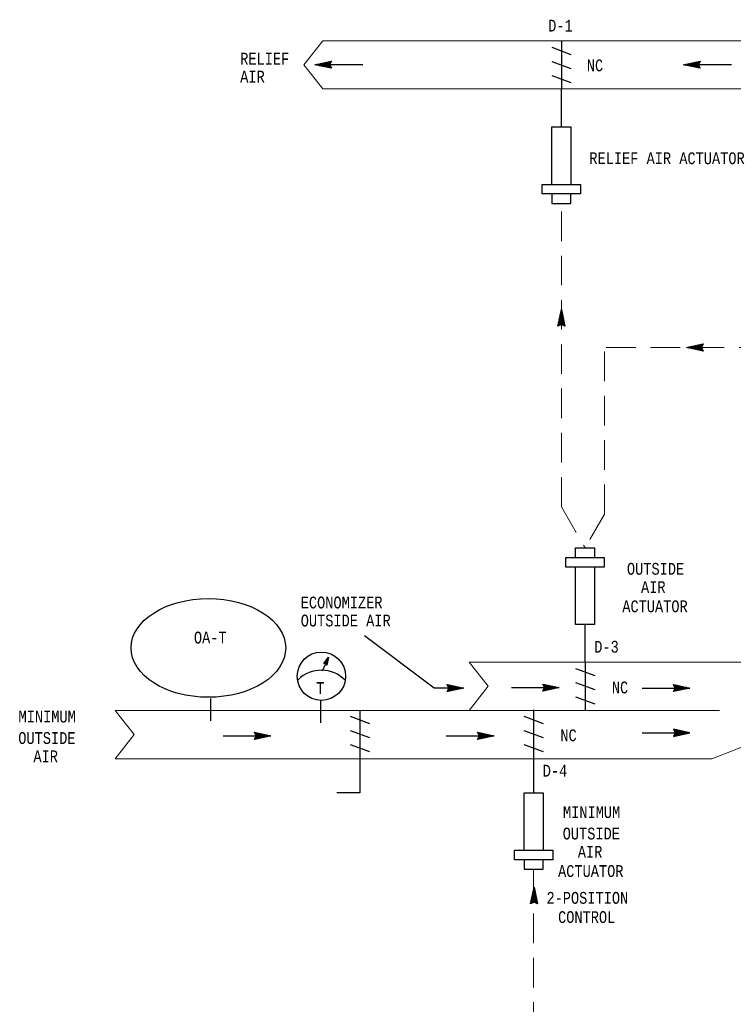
# Model space of a CAD drawing. Header units: inches. Extents: x 2.2 to 32.1, y 0.4 to 19.1.
# Tile 2 of 4: x 2.2 to 8.2, y 8.7 to 17.1. Entities that reach past the tile are written whole.
import ezdxf
from ezdxf.enums import TextEntityAlignment as Align

# ---------------------------------------------------------------- set-up
doc = ezdxf.new("R2010")
doc.units = ezdxf.units.IN
doc.header["$MEASUREMENT"] = 0
doc.linetypes.add('HIDDEN', pattern=[0.375, 0.25, -0.125])
for name, color, linetype, lineweight in [('M-ANNO-SYMB', 6, 'Continuous', 30), ('M-ANNO-TEXT', 2, 'Continuous', 30), ('M-DIAG-GRPH', 6, 'Continuous', 13)]:
    doc.layers.add(name, color=color, linetype=linetype, lineweight=lineweight)
doc.styles.add('CONTROLTXT', font='monotxt.shx')

msp = doc.modelspace()

# ---------------------------------------------------------------- linework, layer by layer
at = {"layer": 'M-ANNO-SYMB', "linetype": 'Continuous'}
for p, q in [((6.7724, 16.8901), (6.7724, 16.485)), ((6.6909, 16.8351), (6.8542, 16.7756)), ((4.6852, 16.6875), (4.8252, 16.7175)), ((4.8252, 16.6575), (4.6852, 16.6875)), ((5.0903, 16.6875), (4.6852, 16.6875)), ((4.6878, 16.6882), (4.6893, 16.6867)), ((4.692, 16.689), (4.6896, 16.6867)), ((4.6966, 16.69), (4.7028, 16.6838)), ((4.7055, 16.6919), (4.6983, 16.6848)), ((4.7053, 16.6919), (4.7163, 16.6809)), ((4.719, 16.6948), (4.7071, 16.6829)), ((4.7141, 16.6937), (4.7298, 16.678)), ((4.7325, 16.6977), (4.7157, 16.681)), ((4.7228, 16.6955), (4.7433, 16.675)), ((4.746, 16.7005), (4.7245, 16.6792)), ((4.7316, 16.6974), (4.7568, 16.6722)), ((4.7595, 16.7034), (4.7332, 16.6773)), ((4.7403, 16.6993), (4.7703, 16.6693)), ((4.773, 16.7063), (4.742, 16.6754)), ((4.749, 16.7012), (4.7838, 16.6664)), ((4.7865, 16.7093), (4.7507, 16.6735)), ((4.7577, 16.703), (4.7974, 16.6635)), ((4.8, 16.7122), (4.7595, 16.6717)), ((4.7665, 16.7049), (4.8109, 16.6607)), ((4.8135, 16.715), (4.7682, 16.6698)), ((4.7752, 16.7068), (4.8244, 16.6578)), ((4.8239, 16.7149), (4.777, 16.6679)), ((4.784, 16.7087), (4.8154, 16.6774)), ((4.8132, 16.6937), (4.7856, 16.666)), ((4.7927, 16.7105), (4.8121, 16.6912)), ((4.8127, 16.6825), (4.7944, 16.6642)), ((4.8015, 16.7124), (4.8156, 16.6983)), ((4.8162, 16.6754), (4.8031, 16.6623)), ((4.8252, 16.7175), (4.8102, 16.6875)), ((4.8102, 16.7143), (4.8191, 16.7054)), ((4.8102, 16.6875), (4.8252, 16.6575)), ((4.819, 16.7162), (4.8227, 16.7124)), ((6.6909, 16.7155), (6.8542, 16.6558)), ((7.8078, 16.6875), (7.9478, 16.7175)), ((7.9478, 16.6575), (7.8078, 16.6875)), ((8.2129, 16.6875), (7.8078, 16.6875)), ((7.8104, 16.6882), (7.8119, 16.6867)), ((7.8145, 16.689), (7.8121, 16.6867)), ((7.8191, 16.69), (7.8254, 16.6838)), ((7.828, 16.6919), (7.8209, 16.6848)), ((7.8279, 16.6919), (7.8389, 16.6809)), ((7.8415, 16.6948), (7.8296, 16.6829)), ((7.8366, 16.6937), (7.8524, 16.678)), ((7.855, 16.6977), (7.8383, 16.681)), ((7.8454, 16.6955), (7.8659, 16.675)), ((7.8685, 16.7005), (7.847, 16.6792)), ((7.8541, 16.6974), (7.8794, 16.6722)), ((7.882, 16.7034), (7.8558, 16.6773)), ((7.8629, 16.6993), (7.8929, 16.6693)), ((7.8955, 16.7063), (7.8645, 16.6754)), ((7.8715, 16.7012), (7.9064, 16.6664)), ((7.909, 16.7093), (7.8733, 16.6735)), ((7.8803, 16.703), (7.9199, 16.6635)), ((7.9225, 16.7122), (7.882, 16.6717)), ((7.889, 16.7049), (7.9334, 16.6607)), ((7.936, 16.715), (7.8908, 16.6698)), ((7.8978, 16.7068), (7.9469, 16.6578)), ((7.9464, 16.7149), (7.8995, 16.6679)), ((7.9065, 16.7087), (7.9379, 16.6774)), ((7.9358, 16.6937), (7.9082, 16.666)), ((7.9153, 16.7105), (7.9347, 16.6912)), ((7.9353, 16.6825), (7.9169, 16.6642)), ((7.924, 16.7124), (7.9382, 16.6983)), ((7.9388, 16.6754), (7.9257, 16.6623)), ((7.9478, 16.7175), (7.9328, 16.6875)), ((7.9328, 16.7143), (7.9417, 16.7054)), ((7.9328, 16.6875), (7.9478, 16.6575)), ((7.9415, 16.7162), (7.9453, 16.7124)), ((4.8199, 16.6684), (4.8119, 16.6604)), ((4.8234, 16.6613), (4.8206, 16.6585)), ((6.6909, 16.5958), (6.8542, 16.536)), ((7.9424, 16.6684), (7.9344, 16.6604)), ((7.9459, 16.6613), (7.9432, 16.6585)), ((6.6104, 15.6748), (6.9344, 15.6748)), ((6.6104, 15.5938), (6.6104, 15.6748)), ((6.9344, 15.6748), (6.9344, 15.5938)), ((6.9344, 15.5938), (6.6104, 15.5938)), ((6.6914, 15.5938), (6.6914, 15.5127)), ((6.8534, 15.5127), (6.8534, 15.5938)), ((6.6914, 15.5127), (6.8534, 15.5127)), ((6.7424, 14.4742), (6.7724, 14.6142)), ((6.7768, 14.5941), (6.7658, 14.5831)), ((6.7797, 14.5804), (6.7678, 14.5923)), ((6.7749, 14.6028), (6.7687, 14.5966)), ((6.7768, 14.594), (6.7697, 14.6011)), ((6.773, 14.6116), (6.7715, 14.6101)), ((6.7739, 14.6075), (6.7715, 14.6098)), ((6.7724, 14.6142), (6.8024, 14.4742)), ((6.7917, 14.5242), (6.7426, 14.475)), ((6.7898, 14.5329), (6.7455, 14.4885)), ((6.7879, 14.5417), (6.7484, 14.5021)), ((6.7674, 14.4867), (6.749, 14.5051)), ((6.7785, 14.4862), (6.7509, 14.5138)), ((6.786, 14.5504), (6.7513, 14.5156)), ((6.7998, 14.4755), (6.7528, 14.5224)), ((6.7842, 14.5591), (6.7541, 14.5291)), ((6.7999, 14.4859), (6.7546, 14.5312)), ((6.797, 14.4994), (6.7565, 14.5399)), ((6.7823, 14.5678), (6.757, 14.5426)), ((6.7942, 14.5129), (6.7584, 14.5487)), ((6.7804, 14.5766), (6.7599, 14.5561)), ((6.7912, 14.5264), (6.7603, 14.5574)), ((6.7883, 14.5399), (6.7622, 14.5662)), ((6.7935, 14.5154), (6.7623, 14.484)), ((6.7785, 14.5853), (6.7629, 14.5696)), ((6.7854, 14.5534), (6.764, 14.5749)), ((6.7825, 14.5669), (6.7659, 14.5837)), ((6.7954, 14.5067), (6.776, 14.4873)), ((6.7724, 14.4892), (6.7424, 14.4742)), ((6.7461, 14.476), (6.7434, 14.4788)), ((6.7533, 14.4795), (6.7453, 14.4875)), ((6.7603, 14.4832), (6.7471, 14.4963)), ((6.8024, 14.4742), (6.7724, 14.4892)), ((6.7973, 14.4979), (6.7832, 14.4838)), ((6.7992, 14.4892), (6.7903, 14.4803)), ((6.801, 14.4804), (6.7973, 14.4767)), ((7.833, 14.2942), (7.973, 14.3242)), ((7.973, 14.2642), (7.833, 14.2942)), ((7.8356, 14.2949), (7.8371, 14.2934)), ((7.8397, 14.2957), (7.8373, 14.2934)), ((7.8443, 14.2967), (7.8506, 14.2905)), ((7.8532, 14.2986), (7.8461, 14.2915)), ((7.8531, 14.2986), (7.8641, 14.2876)), ((7.8667, 14.3015), (7.8548, 14.2896)), ((7.8618, 14.3004), (7.8776, 14.2847)), ((7.8802, 14.3044), (7.8635, 14.2877)), ((7.8706, 14.3022), (7.8911, 14.2817)), ((7.8937, 14.3072), (7.8722, 14.2858)), ((7.8793, 14.3041), (7.9046, 14.2788)), ((7.9072, 14.3101), (7.881, 14.284)), ((7.8881, 14.306), (7.9181, 14.276)), ((7.9207, 14.313), (7.8897, 14.2821)), ((7.8967, 14.3079), (7.9316, 14.2731)), ((7.9342, 14.316), (7.8985, 14.2802)), ((7.9055, 14.3097), (7.9451, 14.2702)), ((7.9477, 14.3189), (7.9072, 14.2783)), ((7.9142, 14.3116), (7.9586, 14.2673)), ((7.9612, 14.3217), (7.916, 14.2765)), ((7.923, 14.3135), (7.9721, 14.2645)), ((7.9716, 14.3216), (7.9247, 14.2746)), ((7.9317, 14.3154), (7.9631, 14.2841)), ((7.961, 14.3004), (7.9334, 14.2727)), ((7.9405, 14.3172), (7.9599, 14.2979)), ((7.9605, 14.2892), (7.9421, 14.2708)), ((7.9492, 14.3191), (7.9634, 14.305)), ((7.964, 14.2821), (7.9509, 14.269)), ((7.973, 14.3242), (7.958, 14.2942)), ((7.958, 14.321), (7.9669, 14.3121)), ((7.958, 14.2942), (7.973, 14.2642)), ((7.9676, 14.2751), (7.9596, 14.2671)), ((7.9667, 14.3229), (7.9705, 14.3191)), ((7.9711, 14.268), (7.9684, 14.2652)), ((6.8923, 12.5968), (7.0543, 12.5968)), ((6.8923, 12.5158), (6.8923, 12.5968)), ((7.0543, 12.5968), (7.0543, 12.5158)), ((6.8112, 12.4348), (6.8112, 12.5158)), ((6.8112, 12.5158), (7.1353, 12.5158)), ((7.1353, 12.5158), (7.1353, 12.4348)), ((7.1353, 12.4348), (6.8112, 12.4348)), ((5.6958, 11.4103), (5.1047, 11.8537)), ((4.7613, 11.6173), (4.8023, 11.6732)), ((4.8023, 11.6732), (4.7878, 11.6054)), ((4.7775, 11.618), (4.7613, 11.6173)), ((4.7929, 11.6296), (4.7615, 11.6176)), ((4.7671, 11.6175), (4.7652, 11.6226)), ((4.7939, 11.6339), (4.7655, 11.623)), ((4.7709, 11.6177), (4.7677, 11.6261)), ((4.7948, 11.6381), (4.7694, 11.6284)), ((4.7748, 11.6179), (4.7703, 11.6296)), ((4.792, 11.6254), (4.772, 11.6177)), ((4.7796, 11.6154), (4.7729, 11.6331)), ((4.7957, 11.6423), (4.7734, 11.6338)), ((4.7869, 11.6065), (4.7754, 11.6366)), ((4.7965, 11.6465), (4.7773, 11.6392)), ((4.7878, 11.6054), (4.7775, 11.618)), ((4.789, 11.6111), (4.778, 11.6401)), ((4.7911, 11.6211), (4.7787, 11.6164)), ((4.7904, 11.6176), (4.7805, 11.6436)), ((4.7902, 11.6169), (4.7812, 11.6135)), ((4.7975, 11.6508), (4.7813, 11.6446)), ((4.7918, 11.6242), (4.7831, 11.647)), ((4.7893, 11.6127), (4.7836, 11.6105)), ((4.7984, 11.655), (4.7852, 11.65)), ((4.7932, 11.6307), (4.7857, 11.6505)), ((4.7884, 11.6084), (4.786, 11.6075)), ((4.7946, 11.6373), (4.7882, 11.654)), ((4.7993, 11.6592), (4.7892, 11.6554)), ((4.796, 11.6438), (4.7908, 11.6575)), ((4.8002, 11.6635), (4.7932, 11.6608)), ((4.7974, 11.6503), (4.7934, 11.661)), ((4.7988, 11.6569), (4.7959, 11.6645)), ((6.9732, 11.6314), (6.9732, 11.2263)), ((6.8916, 11.5763), (7.0549, 11.5168)), ((5.8059, 11.4403), (5.9459, 11.4103)), ((5.8209, 11.4103), (5.8059, 11.4403)), ((5.8559, 11.391), (5.8067, 11.4401)), ((5.8072, 11.3829), (5.8541, 11.4299)), ((5.8077, 11.4366), (5.8105, 11.4393)), ((5.8112, 11.4294), (5.8192, 11.4374)), ((5.8149, 11.4224), (5.828, 11.4356)), ((5.8471, 11.3892), (5.8157, 11.4204)), ((5.8176, 11.3828), (5.8629, 11.4281)), ((5.8179, 11.4042), (5.8455, 11.4318)), ((5.8184, 11.4153), (5.8367, 11.4337)), ((5.8646, 11.3929), (5.8202, 11.4372)), ((5.8311, 11.3857), (5.8716, 11.4262)), ((5.8734, 11.3948), (5.8337, 11.4343)), ((5.8446, 11.3885), (5.8804, 11.4243)), ((5.8821, 11.3967), (5.8472, 11.4314)), ((5.8581, 11.3915), (5.8891, 11.4224)), ((5.8908, 11.3985), (5.8608, 11.4286)), ((5.8716, 11.3944), (5.8979, 11.4206)), ((5.8995, 11.4004), (5.8743, 11.4257)), ((5.9083, 11.4023), (5.8878, 11.4228)), ((6.6296, 11.4143), (6.6146, 11.4443)), ((6.6146, 11.4443), (6.7546, 11.4143)), ((6.6646, 11.395), (6.6154, 11.4441)), ((6.6159, 11.3869), (6.6628, 11.4339)), ((6.6164, 11.4406), (6.6192, 11.4433)), ((6.6199, 11.4334), (6.628, 11.4414)), ((6.6236, 11.4264), (6.6367, 11.4396)), ((6.6558, 11.3932), (6.6245, 11.4244)), ((6.6263, 11.3868), (6.6716, 11.4321)), ((6.6266, 11.4082), (6.6542, 11.4358)), ((6.6271, 11.4193), (6.6455, 11.4377)), ((6.6733, 11.3969), (6.629, 11.4412)), ((6.6398, 11.3897), (6.6803, 11.4302)), ((6.6821, 11.3988), (6.6425, 11.4383)), ((6.6533, 11.3925), (6.6891, 11.4283)), ((6.6908, 11.4007), (6.656, 11.4354)), ((6.6668, 11.3955), (6.6978, 11.4264)), ((6.6995, 11.4025), (6.6695, 11.4326)), ((6.6803, 11.3984), (6.7066, 11.4246)), ((6.7082, 11.4044), (6.683, 11.4297)), ((6.6938, 11.4013), (6.7153, 11.4227)), ((6.717, 11.4063), (6.6965, 11.4268)), ((6.7073, 11.4042), (6.7241, 11.4208)), ((6.7257, 11.4082), (6.71, 11.4238)), ((6.7345, 11.4099), (6.7235, 11.4209)), ((6.8916, 11.4568), (7.0549, 11.3973)), ((7.7214, 11.4411), (7.8614, 11.4111)), ((7.7364, 11.4111), (7.7214, 11.4411)), ((7.7714, 11.3918), (7.7222, 11.4408)), ((7.7227, 11.3837), (7.7696, 11.4307)), ((7.7232, 11.4373), (7.726, 11.4401)), ((7.7267, 11.4302), (7.7347, 11.4382)), ((7.7304, 11.4232), (7.7435, 11.4363)), ((7.7626, 11.3899), (7.7312, 11.4212)), ((7.7331, 11.3835), (7.7784, 11.4288)), ((7.7334, 11.4049), (7.761, 11.4326)), ((7.7339, 11.4161), (7.7522, 11.4344)), ((7.7801, 11.3937), (7.7357, 11.4379)), ((7.7466, 11.3864), (7.7871, 11.4269)), ((7.7889, 11.3955), (7.7492, 11.4351)), ((7.7601, 11.3893), (7.7959, 11.4251)), ((7.7976, 11.3974), (7.7627, 11.4322)), ((7.7736, 11.3923), (7.8046, 11.4232)), ((7.8063, 11.3993), (7.7762, 11.4293)), ((7.7871, 11.3952), (7.8134, 11.4213)), ((7.815, 11.4012), (7.7898, 11.4264)), ((7.8238, 11.403), (7.8033, 11.4236)), ((7.8325, 11.4049), (7.8168, 11.4206)), ((5.9459, 11.4103), (5.6958, 11.4103)), ((5.9459, 11.4103), (5.8059, 11.3803)), ((5.8059, 11.3803), (5.8209, 11.4103)), ((5.8121, 11.3817), (5.8084, 11.3854)), ((5.8209, 11.3835), (5.812, 11.3924)), ((5.8296, 11.3854), (5.8155, 11.3995)), ((5.8384, 11.3873), (5.819, 11.4067)), ((5.8851, 11.3973), (5.9066, 11.4187)), ((5.8986, 11.4002), (5.9154, 11.4168)), ((5.917, 11.4042), (5.9013, 11.4198)), ((5.9121, 11.403), (5.924, 11.4149)), ((5.9258, 11.4059), (5.9148, 11.4169)), ((5.9256, 11.4059), (5.9328, 11.4131)), ((5.9345, 11.4078), (5.9283, 11.4141)), ((5.9391, 11.4088), (5.9415, 11.4112)), ((5.9433, 11.4097), (5.9418, 11.4112)), ((6.3495, 11.4143), (6.7546, 11.4143)), ((6.6146, 11.3843), (6.6296, 11.4143)), ((6.7546, 11.4143), (6.6146, 11.3843)), ((6.6208, 11.3857), (6.6171, 11.3894)), ((6.6296, 11.3875), (6.6207, 11.3964)), ((6.6383, 11.3894), (6.6242, 11.4035)), ((6.6471, 11.3913), (6.6277, 11.4107)), ((6.7209, 11.407), (6.7327, 11.4189)), ((6.7344, 11.4099), (6.7415, 11.4171)), ((6.7432, 11.4118), (6.737, 11.4181)), ((6.7479, 11.4128), (6.7502, 11.4152)), ((6.752, 11.4137), (6.7505, 11.4152)), ((6.8916, 11.3373), (7.0549, 11.2775)), ((7.4563, 11.4111), (7.8614, 11.4111)), ((7.8614, 11.4111), (7.7214, 11.381)), ((7.7214, 11.381), (7.7364, 11.4111)), ((7.7276, 11.3824), (7.7239, 11.3862)), ((7.7364, 11.3843), (7.7275, 11.3932)), ((7.7451, 11.3862), (7.731, 11.4003)), ((7.7539, 11.388), (7.7345, 11.4074)), ((7.8006, 11.398), (7.8221, 11.4194)), ((7.8141, 11.4009), (7.8309, 11.4176)), ((7.8276, 11.4038), (7.8395, 11.4157)), ((7.8413, 11.4067), (7.8303, 11.4177)), ((7.8411, 11.4067), (7.8483, 11.4138)), ((7.85, 11.4085), (7.8438, 11.4148)), ((7.8546, 11.4095), (7.857, 11.4119)), ((7.8588, 11.4104), (7.8573, 11.4119)), ((3.8022, 11.3212), (3.8022, 11.1332)), ((4.7321, 11.304), (4.7321, 11.116)), ((4.985, 11.1714), (5.1485, 11.1116)), ((6.4557, 11.1714), (6.6193, 11.1116)), ((6.5375, 11.2264), (6.5375, 10.8213)), ((3.9084, 11.0061), (4.3135, 11.0061)), ((4.1735, 11.0361), (4.3135, 11.0061)), ((4.1885, 11.0061), (4.1735, 11.0361)), ((4.3135, 11.0061), (4.1735, 10.9761)), ((4.1735, 10.9761), (4.1885, 11.0061)), ((4.2235, 10.9868), (4.1744, 11.0358)), ((4.1749, 10.9787), (4.2218, 11.0257)), ((4.1754, 11.0323), (4.1781, 11.0351)), ((4.1789, 11.0252), (4.1869, 11.0332)), ((4.1825, 11.0182), (4.1956, 11.0313)), ((4.2148, 10.9849), (4.1834, 11.0162)), ((4.1853, 10.9786), (4.2305, 11.0238)), ((4.1855, 10.9999), (4.2131, 11.0276)), ((4.186, 11.0111), (4.2044, 11.0295)), ((4.2323, 10.9887), (4.1879, 11.033)), ((4.1988, 10.9814), (4.2393, 11.0219)), ((4.241, 10.9906), (4.2014, 11.0301)), ((4.2123, 10.9843), (4.248, 11.0201)), ((4.2498, 10.9924), (4.2149, 11.0272)), ((4.2258, 10.9873), (4.2568, 11.0182)), ((4.2584, 10.9943), (4.2284, 11.0243)), ((4.2393, 10.9902), (4.2655, 11.0163)), ((4.2672, 10.9962), (4.2419, 11.0214)), ((4.2528, 10.9931), (4.2743, 11.0144)), ((4.2759, 10.9981), (4.2554, 11.0186)), ((4.2663, 10.9959), (4.283, 11.0126)), ((4.2847, 10.9999), (4.2689, 11.0156)), ((4.2798, 10.9988), (4.2917, 11.0107)), ((4.2934, 11.0017), (4.2824, 11.0127)), ((4.2933, 11.0017), (4.3004, 11.0088)), ((4.3022, 11.0036), (4.2959, 11.0098)), ((4.3068, 11.0046), (4.3092, 11.0069)), ((4.3109, 11.0054), (4.3094, 11.0069)), ((4.985, 11.0516), (5.1485, 10.9921)), ((5.7981, 11.0061), (6.2032, 11.0061)), ((6.0632, 11.0361), (6.2032, 11.0061)), ((6.0782, 11.0061), (6.0632, 11.0361)), ((6.2032, 11.0061), (6.0632, 10.9761)), ((6.0632, 10.9761), (6.0782, 11.0061)), ((6.1132, 10.9868), (6.0641, 11.0358)), ((6.0646, 10.9787), (6.1115, 11.0257)), ((6.0651, 11.0323), (6.0678, 11.0351)), ((6.0686, 11.0252), (6.0766, 11.0332)), ((6.0722, 11.0182), (6.0853, 11.0313)), ((6.1045, 10.9849), (6.0731, 11.0162)), ((6.0749, 10.9786), (6.1202, 11.0238)), ((6.0752, 10.9999), (6.1028, 11.0276)), ((6.0757, 11.0111), (6.0941, 11.0295)), ((6.122, 10.9887), (6.0776, 11.033)), ((6.0884, 10.9814), (6.129, 11.0219)), ((6.1307, 10.9906), (6.0911, 11.0301)), ((6.1019, 10.9843), (6.1377, 11.0201)), ((6.1395, 10.9924), (6.1046, 11.0272)), ((6.1155, 10.9873), (6.1465, 11.0182)), ((6.1481, 10.9943), (6.1181, 11.0243)), ((6.129, 10.9902), (6.1552, 11.0163)), ((6.1568, 10.9962), (6.1316, 11.0214)), ((6.1425, 10.9931), (6.164, 11.0144)), ((6.1656, 10.9981), (6.1451, 11.0186)), ((6.156, 10.9959), (6.1727, 11.0126)), ((6.1743, 10.9999), (6.1586, 11.0156)), ((6.1695, 10.9988), (6.1813, 11.0107)), ((6.1831, 11.0017), (6.1721, 11.0127)), ((6.183, 11.0017), (6.1901, 11.0088)), ((6.1918, 11.0036), (6.1856, 11.0098)), ((6.1965, 11.0046), (6.1988, 11.0069)), ((6.2006, 11.0054), (6.1991, 11.0069)), ((6.4557, 11.0516), (6.6193, 10.9921)), ((7.4563, 11.0317), (7.8614, 11.0317)), ((7.8614, 11.0317), (7.7214, 11.0617)), ((7.7214, 11.0617), (7.7364, 11.0317)), ((7.7214, 11.0017), (7.8614, 11.0317)), ((7.7364, 11.0317), (7.7214, 11.0017)), ((7.7714, 11.051), (7.7222, 11.0019)), ((7.7227, 11.0591), (7.7696, 11.0121)), ((7.7232, 11.0054), (7.726, 11.0027)), ((7.7276, 11.0603), (7.7239, 11.0566)), ((7.7267, 11.0126), (7.7347, 11.0046)), ((7.7364, 11.0585), (7.7275, 11.0496)), ((7.7304, 11.0196), (7.7435, 11.0064)), ((7.7451, 11.0566), (7.731, 11.0425)), ((7.7626, 11.0528), (7.7312, 11.0216)), ((7.7331, 11.0592), (7.7784, 11.0139)), ((7.7334, 11.0378), (7.761, 11.0102)), ((7.7339, 11.0267), (7.7522, 11.0083)), ((7.7539, 11.0547), (7.7345, 11.0353)), ((7.7801, 11.0491), (7.7357, 11.0048)), ((7.7466, 11.0563), (7.7871, 11.0158)), ((7.7889, 11.0472), (7.7492, 11.0077)), ((7.7601, 11.0535), (7.7959, 11.0177)), ((7.7976, 11.0453), (7.7627, 11.0106)), ((7.7736, 11.0505), (7.8046, 11.0196)), ((7.8063, 11.0435), (7.7762, 11.0134)), ((7.7871, 11.0476), (7.8134, 11.0214)), ((7.815, 11.0416), (7.7898, 11.0163)), ((7.8006, 11.0447), (7.8221, 11.0233)), ((7.8238, 11.0397), (7.8033, 11.0192)), ((7.8141, 11.0418), (7.8309, 11.0252)), ((7.8325, 11.0378), (7.8168, 11.0222)), ((7.8276, 11.039), (7.8395, 11.0271)), ((7.8413, 11.0361), (7.8303, 11.0251)), ((7.8411, 11.0361), (7.8483, 11.029)), ((7.85, 11.0342), (7.8438, 11.028)), ((7.8546, 11.0332), (7.857, 11.0308)), ((7.8588, 11.0323), (7.8573, 11.0308)), ((4.1798, 10.9774), (4.176, 10.9812)), ((4.1885, 10.9793), (4.1796, 10.9882)), ((4.1973, 10.9812), (4.1831, 10.9953)), ((4.206, 10.9831), (4.1866, 11.0024)), ((4.985, 10.9321), (5.1485, 10.8725)), ((6.0694, 10.9774), (6.0657, 10.9812)), ((6.0782, 10.9793), (6.0693, 10.9882)), ((6.0869, 10.9812), (6.0728, 10.9953)), ((6.0957, 10.9831), (6.0763, 11.0024)), ((6.4557, 10.9321), (6.6193, 10.8725)), ((6.3755, 9.9577), (6.3755, 10.0387)), ((6.3755, 10.0387), (6.6995, 10.0387)), ((6.6995, 10.0387), (6.6995, 9.9577)), ((6.6995, 9.9577), (6.3755, 9.9577)), ((6.4565, 9.9577), (6.4565, 9.8767)), ((6.6185, 9.8767), (6.6185, 9.9577)), ((6.4565, 9.8767), (6.6185, 9.8767)), ((6.511, 9.5839), (6.541, 9.724)), ((6.5508, 9.6776), (6.5256, 9.6523)), ((6.549, 9.6863), (6.5285, 9.6658)), ((6.5568, 9.6497), (6.5307, 9.676)), ((6.5471, 9.6951), (6.5315, 9.6793)), ((6.554, 9.6632), (6.5326, 9.6847)), ((6.5453, 9.7038), (6.5343, 9.6928)), ((6.5511, 9.6767), (6.5345, 9.6935)), ((6.5482, 9.6902), (6.5363, 9.7021)), ((6.5435, 9.7126), (6.5372, 9.7063)), ((6.5453, 9.7037), (6.5382, 9.7108)), ((6.5416, 9.7213), (6.5401, 9.7198)), ((6.5425, 9.7172), (6.5401, 9.7196)), ((6.541, 9.724), (6.571, 9.5839)), ((6.541, 9.5989), (6.511, 9.5839)), ((6.5602, 9.6339), (6.5112, 9.5848)), ((6.5147, 9.5858), (6.512, 9.5886)), ((6.5218, 9.5893), (6.5138, 9.5973)), ((6.5583, 9.6427), (6.5141, 9.5983)), ((6.5288, 9.5929), (6.5157, 9.6061)), ((6.5565, 9.6514), (6.517, 9.6118)), ((6.536, 9.5964), (6.5176, 9.6148)), ((6.5471, 9.5959), (6.5195, 9.6236)), ((6.5546, 9.6602), (6.5198, 9.6253)), ((6.5683, 9.5853), (6.5213, 9.6322)), ((6.5527, 9.6688), (6.5227, 9.6388)), ((6.5685, 9.5957), (6.5232, 9.6409)), ((6.5656, 9.6092), (6.5251, 9.6497)), ((6.5627, 9.6227), (6.527, 9.6584)), ((6.5597, 9.6362), (6.5288, 9.6672)), ((6.5621, 9.6252), (6.5308, 9.5938)), ((6.571, 9.5839), (6.541, 9.5989)), ((6.564, 9.6164), (6.5446, 9.5971)), ((6.5658, 9.6077), (6.5517, 9.5936)), ((6.5677, 9.5989), (6.5588, 9.5901)), ((6.5696, 9.5902), (6.5658, 9.5864))]:
    msp.add_line(p, q, dxfattribs=at)
at = {"layer": 'M-ANNO-SYMB', "color": 6, "linetype": 'Continuous'}
for p, q in [((6.7724, 16.1609), (6.7724, 16.485)), ((6.9733, 11.6315), (6.9733, 11.9487)), ((5.0667, 11.2213), (5.0667, 10.5249)), ((6.5375, 10.8213), (6.5375, 10.5249))]:
    msp.add_line(p, q, dxfattribs=at)
at = {"layer": 'M-ANNO-SYMB'}
for p, q in [((4.7503, 11.5575), (4.7748, 11.6119)), ((5.0667, 10.5249), (4.871, 10.5249))]:
    msp.add_line(p, q, dxfattribs=at)
at = {"layer": 'M-ANNO-SYMB', "linetype": 'Continuous', "flags": 128}
for points in [[(6.6914, 15.6748), (6.6914, 16.1609), (6.8534, 16.1609), (6.8534, 15.6748)], [(7.0543, 12.4348), (7.0543, 11.9487), (6.8923, 11.9487), (6.8923, 12.4348)], [(6.4565, 10.0387), (6.4565, 10.5249), (6.6185, 10.5249), (6.6185, 10.0387)]]:
    msp.add_lwpolyline(points, dxfattribs=at)
at = {"layer": 'M-ANNO-SYMB'}
msp.add_circle((4.7408, 11.5105), 0.2048, dxfattribs=at)
msp.add_arc((4.7412, 11.277), 0.284, 44.36924, 134.32469, dxfattribs=at)
msp.add_ellipse((3.784, 11.7504), major_axis=(0.6546, 0), ratio=0.638644, dxfattribs=at)
at = {"layer": 'M-DIAG-GRPH', "color": 6, "linetype": 'HIDDEN'}
for p, q in [((6.7724, 12.9454), (6.7724, 15.5127)), ((8.5273, 14.2942), (7.1386, 14.2942)), ((7.1386, 12.8837), (7.1386, 14.2942)), ((6.7724, 12.9454), (6.9733, 12.5968)), ((7.1386, 12.8837), (6.9733, 12.5968)), ((6.5375, 9.8767), (6.5375, 6.217))]:
    msp.add_line(p, q, dxfattribs=at)
at = {"layer": 'M-DIAG-GRPH', "color": 6, "linetype": 'Continuous'}
msp.add_line((2.9936, 11.2213), (5.9918, 11.2213), dxfattribs=at)
at = {"layer": 'M-DIAG-GRPH', "color": 6, "linetype": 'Continuous', "flags": 128}
for points in [[(15.2094, 16.8901), (4.7532, 16.8901), (4.5912, 16.6875), (4.7532, 16.485), (9.7793, 16.485), (9.7793, 11.6299)], [(4.753, 16.8898), (16.1997, 16.8898), (16.0376, 16.6873), (16.2402, 16.4847), (15.6955, 16.4847)], [(8.1123, 11.2213), (5.9918, 11.2213), (6.1538, 11.4256), (5.9918, 11.6299), (9.7793, 11.6299)], [(2.9936, 10.8129), (2.9936, 10.8129), (3.1556, 11.0172), (2.9936, 11.2213)], [(9.0967, 11.2213), (8.0474, 10.8129), (2.9936, 10.8129)]]:
    msp.add_lwpolyline(points, dxfattribs=at)

# ---------------------------------------------------------------- texts
at = {"layer": 'M-ANNO-TEXT', "linetype": 'Continuous', "style": 'CONTROLTXT', "width": 0.8}
for s, p in [('D-1', (6.6609, 16.969)), ('RELIEF', (4.0533, 16.689)), ('NC', (6.988, 16.6325)), ('AIR', (4.0533, 16.537)), ('RELIEF AIR ACTUATOR', (7.0095, 15.846)), ('ECONOMIZER', (4.5658, 12.085)), ('ACTUATOR', (7.2887, 12.0528)), ('OUTSIDE AIR', (4.5658, 11.9324)), ('D-3', (7.0508, 11.7104)), ('NC', (7.2002, 11.3658)), ('NC', (6.7643, 10.9606)), ('D-4', (6.615, 10.6612)), ('ACTUATOR', (6.7447, 9.8115)), ('CONTROL', (6.7447, 9.4217))]:
    msp.add_text(s, height=0.1, dxfattribs=at).set_placement(p)
for s, p in [('OUTSIDE', (7.5702, 12.3702)), ('AIR', (7.551, 12.2156)), ('OA-T', (3.7998, 11.7883)), ('MINIMUM', (2.4188, 11.1194)), ('OUTSIDE', (2.4165, 10.9375)), ('AIR', (2.4062, 10.7829)), ('MINIMUM', (7.0285, 10.3108)), ('OUTSIDE', (7.0262, 10.1289)), ('AIR', (7.0158, 9.9743)), ('2-POSITION', (6.9926, 9.5845))]:
    msp.add_text(s, height=0.1, dxfattribs=at).set_placement(p, align=Align.CENTER)
at = {"layer": 'M-ANNO-TEXT', "style": 'CONTROLTXT', "width": 0.8}
msp.add_text('T', height=0.1, dxfattribs=at).set_placement((4.6974, 11.3606))

doc.saveas('drawing.dxf')
